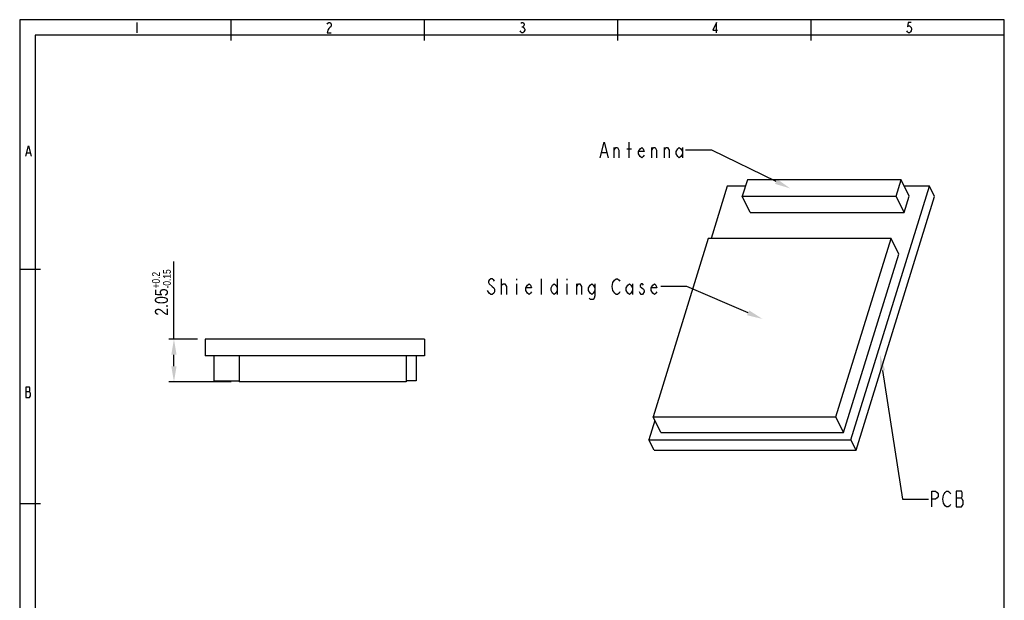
# Model space of a CAD drawing. Extents: x 0 to 189, y 4 to 276.
# Tile 6 of 6: x 0 to 189, y 164 to 276. Entities that reach past the tile are written whole.
import ezdxf

# ---------------------------------------------------------------- set-up
doc = ezdxf.new("R2010")
doc.units = 0
doc.header["$LTSCALE"] = 19.36
doc.header["$PDMODE"] = 3
doc.header["$PDSIZE"] = 8
doc.layers.get('0').update_dxf_attribs({"linetype": 'CONTINUOUS'})
doc.layers.get('Defpoints').update_dxf_attribs({"linetype": 'CONTINUOUS'})
doc.styles.get("Standard").update_dxf_attribs({"font": 'txt', "width": 0.8})
doc.dimstyles.new('DIMSTYLE_1', dxfattribs={"dimtxt": 2.5, "dimasz": 3, "dimexe": 1, "dimexo": 1.5, "dimgap": 0.65, "dimtad": 1, "dimlfac": 0.25, "dimdsep": 46, "dimtxsty": 'Standard', "dimblk": '_ARROW_FILLED', "dimcen": 0.09, "dimadec": 0, "dimazin": 0, "dimtol": 1, "dimtp": 0.2, "dimtm": 0.15, "dimtfac": 0.6, "dimtofl": 0, "dimtmove": 0, "dimatfit": 3, "dimldrblk": '_ARROW_FILLED', "dimfxl": 0, "dimtolj": 1, "dimarcsym": 0})

# ---------------------------------------------------------------- blocks, each defined once
blk = doc.blocks.new('_ARROW_FILLED')
at = {"color": 0, "linetype": 'ByBlock'}
blk.add_solid([(0, 0), (-1, 0.167), (-1, -0.167)], dxfattribs=at)
blk = doc.blocks.new('*D7')
at = {"color": 0, "lineweight": -2}
for p, q in [((29.54, 214.4), (29.54, 229.24)), ((34.05, 214.4), (28.54, 214.4)), ((29.54, 209.2), (29.54, 211.4)), ((40.52, 206.2), (28.54, 206.2))]:
    blk.add_line(p, q, dxfattribs=at)
at = {"layer": 'Defpoints', "color": 0}
for p in [(35.55, 214.4), (29.54, 206.2), (42.02, 206.2)]:
    blk.add_point(p, dxfattribs=at)
at = {"color": 0, "lineweight": -2, "xscale": 3, "yscale": 3, "zscale": 3}
for p, rotation in [((29.54, 214.4), 90), ((29.54, 206.2), 270)]:
    blk.add_blockref('_ARROW_FILLED', p, dxfattribs=dict(at, rotation=rotation))
at = {"color": 0, "insert": (27.14, 223.32), "char_height": 2.5, "attachment_point": 5, "rotation": 90}
blk.add_mtext('\\A1;2.05{\\H0.6x;\\S+0.2^ -0.15;}', dxfattribs=at)

msp = doc.modelspace()

# ---------------------------------------------------------------- linework, layer by layer
at = {"color": 0, "linetype": 'Continuous'}
for p, q in [((0, 275.551), (0, 3.653)), ((188.542, 275.551), (0, 275.551)), ((40.487, 271.574), (40.487, 275.551)), ((77.501, 271.574), (77.501, 275.551)), ((114.515, 271.574), (114.515, 275.551)), ((151.529, 271.574), (151.529, 275.551)), ((188.542, 3.653), (188.542, 275.551)), ((22.417, 275.038), (22.417, 273.06)), ((58.88, 274.708), (58.979, 274.873)), ((58.979, 273.555), (58.88, 273.06)), ((58.979, 274.873), (59.176, 275.038)), ((59.176, 273.884), (58.979, 273.555)), ((59.176, 275.038), (59.374, 275.038)), ((59.374, 274.049), (59.176, 273.884)), ((59.374, 275.038), (59.572, 274.873)), ((59.572, 274.214), (59.374, 274.049)), ((59.572, 274.873), (59.671, 274.708)), ((59.671, 274.378), (59.572, 274.214)), ((59.671, 274.708), (59.671, 274.378)), ((95.937, 273.225), (95.838, 273.39)), ((95.937, 274.873), (96.135, 275.038)), ((96.135, 275.038), (96.332, 275.038)), ((96.135, 274.214), (96.332, 274.214)), ((96.332, 275.038), (96.53, 274.873)), ((96.53, 274.378), (96.332, 274.214)), ((96.332, 274.214), (96.53, 274.049)), ((96.53, 274.873), (96.629, 274.708)), ((96.629, 274.543), (96.53, 274.378)), ((96.53, 274.049), (96.629, 273.884)), ((96.728, 273.555), (96.53, 273.225)), ((96.629, 274.708), (96.629, 274.543)), ((96.629, 273.884), (96.728, 273.719)), ((96.728, 273.719), (96.728, 273.555)), ((133.421, 275.038), (132.729, 273.555)), ((132.729, 273.555), (133.619, 273.555)), ((133.421, 273.06), (133.421, 275.038)), ((170.004, 273.225), (169.905, 273.39)), ((170.103, 275.038), (170.004, 274.214)), ((170.004, 274.214), (170.202, 274.378)), ((170.696, 275.038), (170.103, 275.038)), ((170.202, 274.378), (170.4, 274.378)), ((170.4, 274.378), (170.598, 274.214)), ((170.598, 274.214), (170.696, 274.049)), ((170.696, 273.39), (170.598, 273.225)), ((170.696, 274.049), (170.795, 273.719)), ((170.795, 273.719), (170.696, 273.39)), ((2.977, 272.574), (2.977, 37.144)), ((188.542, 272.574), (2.977, 272.574)), ((58.88, 273.06), (59.671, 273.06)), ((96.135, 273.06), (95.937, 273.225)), ((96.332, 273.06), (96.135, 273.06)), ((96.53, 273.225), (96.332, 273.06)), ((170.202, 273.06), (170.004, 273.225)), ((170.4, 273.06), (170.202, 273.06)), ((170.598, 273.225), (170.4, 273.06)), ((1.181, 249.412), (1.675, 251.39)), ((1.675, 251.39), (2.169, 249.412)), ((111.16, 249.092), (111.91, 252.092)), ((111.91, 252.092), (112.66, 249.092)), ((113.86, 249.092), (113.86, 251.092)), ((113.86, 250.592), (114.16, 251.092)), ((114.16, 251.092), (114.46, 251.092)), ((114.46, 251.092), (114.76, 250.592)), ((116.26, 250.842), (117.16, 250.842)), ((116.71, 249.092), (116.71, 252.092)), ((118.51, 250.342), (118.81, 250.842)), ((118.81, 250.842), (119.11, 251.092)), ((119.11, 251.092), (119.41, 250.842)), ((119.41, 250.842), (119.56, 250.342)), ((121.06, 249.092), (121.06, 251.092)), ((121.06, 250.592), (121.36, 251.092)), ((121.36, 251.092), (121.66, 251.092)), ((121.66, 251.092), (121.96, 250.592)), ((123.46, 249.092), (123.46, 251.092)), ((123.46, 250.592), (123.76, 251.092)), ((123.76, 251.092), (124.06, 251.092)), ((124.06, 251.092), (124.36, 250.592)), ((125.71, 250.342), (126.01, 250.842)), ((126.01, 250.842), (126.31, 251.092)), ((126.31, 251.092), (126.61, 250.842)), ((126.61, 250.842), (126.91, 250.342)), ((126.91, 251.092), (126.91, 249.092)), ((1.378, 250.071), (1.971, 250.071)), ((111.46, 250.092), (112.36, 250.092)), ((114.76, 250.592), (114.76, 249.092)), ((118.51, 249.842), (118.51, 250.342)), ((119.56, 250.342), (118.51, 250.342)), ((118.81, 249.342), (118.51, 249.842)), ((119.11, 249.092), (118.81, 249.342)), ((119.41, 249.342), (119.11, 249.092)), ((119.56, 249.592), (119.41, 249.342)), ((121.96, 250.592), (121.96, 249.092)), ((124.36, 250.592), (124.36, 249.092)), ((125.71, 249.842), (125.71, 250.342)), ((126.01, 249.342), (125.71, 249.842)), ((126.31, 249.092), (126.01, 249.342)), ((126.61, 249.342), (126.31, 249.092)), ((126.91, 249.842), (126.61, 249.342)), ((132.51, 250.592), (127.51, 250.592)), ((144.862, 244.559), (132.51, 250.592)), ((135.502, 243.69), (132.406, 233.67)), ((138.978, 243.69), (135.502, 243.69)), ((139.341, 244.865), (138.373, 241.731)), ((168.815, 244.865), (139.341, 244.865)), ((159.179, 195.123), (174.187, 243.69)), ((167.847, 241.731), (168.815, 244.865)), ((170.341, 241.757), (168.815, 244.865)), ((174.187, 243.69), (169.392, 243.69)), ((175.163, 241.7), (174.187, 243.69)), ((139.898, 238.623), (138.373, 241.731)), ((138.373, 241.731), (167.847, 241.731)), ((160.155, 193.134), (175.163, 241.7)), ((169.372, 238.623), (167.847, 241.731)), ((169.372, 238.623), (170.341, 241.757)), ((139.898, 238.623), (169.372, 238.623)), ((131.862, 233.67), (121.308, 199.517)), ((166.862, 233.67), (131.862, 233.67)), ((156.308, 199.517), (166.862, 233.67)), ((168.327, 230.686), (166.862, 233.67)), ((157.773, 196.533), (168.327, 230.686)), ((3.977, 227.72), (0, 227.72)), ((89.892, 225.71), (89.742, 225.46)), ((89.742, 225.46), (89.742, 225.21)), ((89.742, 225.21), (89.892, 224.96)), ((90.192, 225.96), (89.892, 225.71)), ((89.892, 224.96), (90.492, 224.46)), ((90.492, 225.96), (90.192, 225.96)), ((90.792, 225.71), (90.492, 225.96)), ((90.492, 224.46), (90.792, 224.21)), ((90.942, 225.46), (90.792, 225.71)), ((92.292, 222.96), (92.292, 225.96)), ((92.292, 224.71), (92.592, 224.96)), ((92.592, 224.96), (92.892, 224.96)), ((92.892, 224.96), (93.192, 224.46)), ((93.192, 224.46), (93.192, 222.96)), ((95.142, 225.96), (95.142, 225.71)), ((95.142, 224.96), (95.142, 222.96)), ((96.942, 224.21), (97.242, 224.71)), ((97.242, 224.71), (97.542, 224.96)), ((97.542, 224.96), (97.842, 224.71)), ((97.842, 224.71), (97.992, 224.21)), ((99.942, 222.96), (99.942, 225.96)), ((101.742, 224.21), (102.042, 224.71)), ((102.042, 224.71), (102.342, 224.96)), ((102.342, 224.96), (102.642, 224.71)), ((102.642, 224.71), (102.942, 224.21)), ((102.942, 225.96), (102.942, 222.96)), ((104.742, 225.96), (104.742, 225.71)), ((104.742, 224.96), (104.742, 222.96)), ((106.692, 222.96), (106.692, 224.96)), ((106.692, 224.46), (106.992, 224.96)), ((106.992, 224.96), (107.292, 224.96)), ((107.292, 224.96), (107.592, 224.46)), ((107.592, 224.46), (107.592, 222.96)), ((108.942, 224.21), (109.242, 224.71)), ((109.242, 224.71), (109.542, 224.96)), ((109.542, 224.96), (109.842, 224.71)), ((109.842, 224.71), (110.142, 224.21)), ((110.142, 224.96), (110.142, 222.71)), ((113.442, 224.46), (113.592, 225.21)), ((113.592, 223.71), (113.442, 224.46)), ((113.592, 225.21), (113.892, 225.71)), ((113.892, 225.71), (114.192, 225.96)), ((114.192, 225.96), (114.492, 225.96)), ((114.492, 225.96), (114.792, 225.71)), ((114.792, 225.71), (114.942, 225.46)), ((116.142, 224.21), (116.442, 224.71)), ((116.442, 224.71), (116.742, 224.96)), ((116.742, 224.96), (117.042, 224.71)), ((117.042, 224.71), (117.342, 224.21)), ((117.342, 224.96), (117.342, 222.96)), ((118.992, 224.96), (118.842, 224.71)), ((118.842, 224.71), (118.842, 224.46)), ((118.842, 224.46), (119.142, 224.21)), ((119.292, 224.96), (118.992, 224.96)), ((119.442, 224.71), (119.292, 224.96)), ((120.942, 224.21), (121.242, 224.71)), ((121.242, 224.71), (121.542, 224.96)), ((121.542, 224.96), (121.842, 224.71)), ((121.842, 224.71), (121.992, 224.21)), ((127.742, 224.46), (122.742, 224.46)), ((139.486, 219.43), (127.742, 224.46)), ((89.892, 223.21), (89.592, 223.71)), ((90.192, 222.96), (89.892, 223.21)), ((90.492, 222.96), (90.192, 222.96)), ((90.792, 223.21), (90.492, 222.96)), ((90.792, 224.21), (90.942, 223.96)), ((90.942, 223.46), (90.792, 223.21)), ((90.942, 223.96), (90.942, 223.46)), ((96.942, 223.71), (96.942, 224.21)), ((97.992, 224.21), (96.942, 224.21)), ((97.242, 223.21), (96.942, 223.71)), ((97.542, 222.96), (97.242, 223.21)), ((97.842, 223.21), (97.542, 222.96)), ((97.992, 223.46), (97.842, 223.21)), ((101.742, 223.71), (101.742, 224.21)), ((102.042, 223.21), (101.742, 223.71)), ((102.342, 222.96), (102.042, 223.21)), ((102.642, 223.21), (102.342, 222.96)), ((102.942, 223.71), (102.642, 223.21)), ((108.942, 223.71), (108.942, 224.21)), ((109.242, 223.21), (108.942, 223.71)), ((109.542, 222.96), (109.242, 223.21)), ((109.842, 223.21), (109.542, 222.96)), ((110.142, 223.71), (109.842, 223.21)), ((110.142, 222.71), (109.992, 222.21)), ((113.742, 223.46), (113.592, 223.71)), ((113.892, 223.21), (113.742, 223.46)), ((114.192, 222.96), (113.892, 223.21)), ((114.492, 222.96), (114.192, 222.96)), ((114.792, 223.21), (114.492, 222.96)), ((114.942, 223.46), (114.792, 223.21)), ((116.142, 223.71), (116.142, 224.21)), ((116.442, 223.21), (116.142, 223.71)), ((116.742, 222.96), (116.442, 223.21)), ((117.042, 223.21), (116.742, 222.96)), ((117.342, 223.71), (117.042, 223.21)), ((118.842, 223.21), (118.692, 223.46)), ((118.992, 222.96), (118.842, 223.21)), ((119.292, 222.96), (118.992, 222.96)), ((119.142, 224.21), (119.442, 223.96)), ((119.592, 223.46), (119.292, 222.96)), ((119.442, 223.96), (119.592, 223.71)), ((119.592, 223.71), (119.592, 223.46)), ((120.942, 223.71), (120.942, 224.21)), ((121.992, 224.21), (120.942, 224.21)), ((121.242, 223.21), (120.942, 223.71)), ((121.542, 222.96), (121.242, 223.21)), ((121.842, 223.21), (121.542, 222.96)), ((121.992, 223.46), (121.842, 223.21)), ((109.242, 221.96), (109.092, 222.21)), ((109.842, 221.96), (109.242, 221.96)), ((109.992, 222.21), (109.842, 221.96)), ((35.545, 214.403), (35.545, 211.203)), ((77.545, 214.403), (35.545, 214.403)), ((77.545, 214.403), (77.545, 211.203)), ((77.545, 211.203), (35.545, 211.203)), ((42.018, 211.203), (42.018, 206.203)), ((74.018, 211.203), (74.018, 206.203)), ((165.23, 208.357), (169.047, 183.751)), ((74.018, 206.203), (42.018, 206.203)), ((1.873, 205.168), (1.181, 205.168)), ((1.181, 205.168), (1.181, 203.191)), ((1.181, 204.344), (1.873, 204.344)), ((1.971, 205.004), (1.873, 205.168)), ((1.873, 204.344), (1.971, 204.509)), ((1.971, 204.18), (1.873, 204.344)), ((1.971, 204.509), (1.971, 205.004)), ((2.07, 204.015), (1.971, 204.18)), ((2.07, 203.521), (2.07, 204.015)), ((1.181, 203.191), (1.873, 203.191)), ((1.873, 203.191), (2.07, 203.521)), ((121.642, 198.837), (120.494, 195.123)), ((122.772, 196.533), (121.308, 199.517)), ((121.308, 199.517), (156.308, 199.517)), ((157.773, 196.533), (156.308, 199.517)), ((122.772, 196.533), (157.773, 196.533)), ((121.471, 193.134), (120.494, 195.123)), ((120.494, 195.123), (159.179, 195.123)), ((160.155, 193.134), (159.179, 195.123)), ((121.471, 193.134), (160.155, 193.134)), ((174.647, 182.251), (174.647, 185.251)), ((174.647, 185.251), (175.397, 185.251)), ((175.397, 185.251), (175.697, 185.001)), ((175.697, 185.001), (175.847, 184.751)), ((177.047, 184.751), (177.197, 185.001)), ((177.197, 185.001), (177.497, 185.251)), ((177.497, 185.251), (177.797, 185.251)), ((177.797, 185.251), (178.097, 185.001)), ((178.097, 185.001), (178.247, 184.751)), ((179.297, 185.251), (179.297, 182.251)), ((180.347, 185.251), (179.297, 185.251)), ((180.497, 185.001), (180.347, 185.251)), ((180.497, 184.251), (180.497, 185.001)), ((169.047, 183.751), (174.047, 183.751)), ((175.397, 183.751), (174.647, 183.751)), ((175.697, 184.001), (175.397, 183.751)), ((175.847, 184.251), (175.697, 184.001)), ((175.847, 184.751), (175.847, 184.251)), ((176.747, 183.751), (176.897, 184.501)), ((176.897, 183.001), (176.747, 183.751)), ((176.897, 184.501), (177.047, 184.751)), ((177.197, 182.501), (176.897, 183.001)), ((179.297, 184.001), (180.347, 184.001)), ((180.347, 184.001), (180.497, 184.251)), ((180.497, 183.751), (180.347, 184.001)), ((180.647, 183.501), (180.497, 183.751)), ((180.647, 182.751), (180.647, 183.501)), ((3.977, 182.866), (0, 182.866)), ((177.497, 182.251), (177.197, 182.501)), ((177.797, 182.251), (177.497, 182.251)), ((178.097, 182.501), (177.797, 182.251)), ((178.247, 182.751), (178.097, 182.501)), ((179.297, 182.251), (180.347, 182.251)), ((180.347, 182.251), (180.497, 182.501)), ((180.497, 182.501), (180.647, 182.751))]:
    msp.add_line(p, q, dxfattribs=at)
for p, q in [((37.145, 211.203), (37.145, 206.403)), ((75.945, 211.203), (75.945, 206.403)), ((37.145, 206.403), (42.018, 206.403)), ((75.945, 206.403), (74.018, 206.403))]:
    msp.add_line(p, q)

# ---------------------------------------------------------------- block references
at = {"color": 0, "linetype": 'Continuous', "xscale": 3, "yscale": 3, "zscale": 3}
for p, rotation in [((147.558, 243.242), 333.9679525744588), ((142.244, 218.249), 336.81463260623), ((164.771, 211.322), 98.81716990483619)]:
    msp.add_blockref('_ARROW_FILLED', p, dxfattribs=dict(at, rotation=rotation))

# ---------------------------------------------------------------- dimensions: what is measured, and where the dimension line sits
dim = msp.add_linear_dim(base=(29.537, 206.203), p1=(35.545, 214.403), p2=(42.018, 206.203), angle=90, dimstyle='DIMSTYLE_1')
dim.commit()
dim.dimension.update_dxf_attribs({"geometry": '*D7', "text_midpoint": (29.537, 223.32), "dimtype": 160})

doc.saveas('drawing.dxf')
